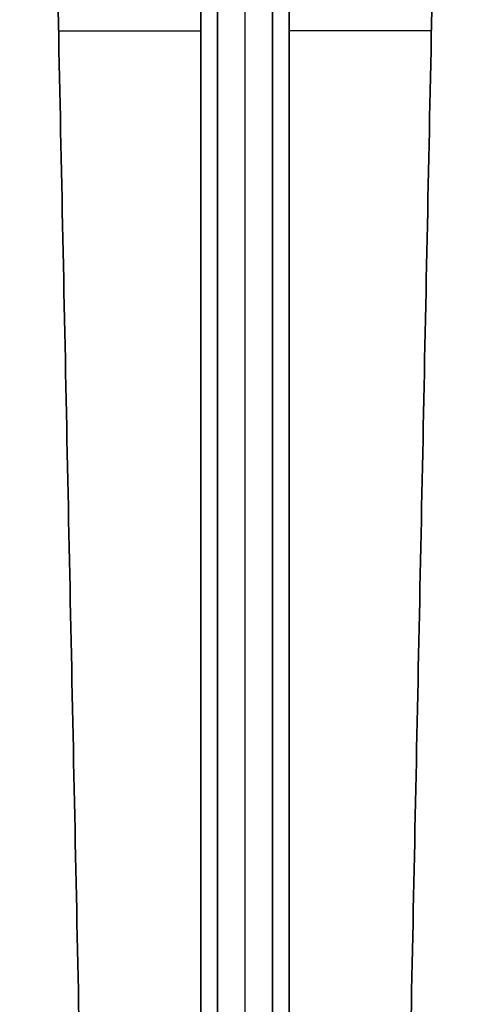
# Model space of a CAD drawing. Header units: millimetres. Extents: x -458 to 459, y -7 to 710.
# Tile 8 of 14: x -41 to 41, y 172 to 350. Entities that reach past the tile are written whole.
import ezdxf

# ---------------------------------------------------------------- set-up
doc = ezdxf.new("R2010")
doc.units = ezdxf.units.MM
doc.header["$MEASUREMENT"] = 0
doc.layers.add('IGES LEVEL 3', color=7, linetype='Continuous')

msp = doc.modelspace()

# ---------------------------------------------------------------- linework, layer by layer
at = {"layer": 'IGES LEVEL 3'}
for points in [[(-8, 696, -5), (-8, 352, -5), (-8, 8, -5)], [(-8, 8, 5), (-8, 352, 5), (-8, 696, 5)], [(-5, 8, -8), (-5, 352, -8), (-5, 696, -8)], [(-5, 696, 8), (-5, 352, 8), (-5, 8, 8)], [(5, 696, -8), (5, 352, -8), (5, 8, -8)], [(5, 8, 8), (5, 352, 8), (5, 696, 8)], [(8, 696, 5), (8, 352, 5), (8, 8, 5)], [(8, 8, -5), (8, 352, -5), (8, 696, -5)], [(-28, 66.96, -5), (-34.42, 378.48, -5), (-40.83, 690, -5)], [(-40.83, 690, 5), (-34.42, 378.48, 5), (-28, 66.96, 5)], [(-5, 690, -40.83), (-5, 378.48, -34.42), (-5, 66.96, -28)], [(-5, 66.96, 28), (-5, 378.48, 34.42), (-5, 690, 40.83)], [(5, 66.96, -28), (5, 378.48, -34.42), (5, 690, -40.83)], [(5, 690, 40.83), (5, 378.48, 34.42), (5, 66.96, 28)], [(28, 66.96, 5), (34.42, 378.48, 5), (40.83, 690, 5)], [(40.83, 690, -5), (34.42, 378.48, -5), (28, 66.96, -5)]]:
    msp.add_open_spline(points, degree=2, dxfattribs=at)
at = {"layer": 'IGES LEVEL 3', "color": 253}
for points in [[(-8, 8, -5), (-8, 352, -5), (-8, 696, -5)], [(-8, 8, 5), (-8, 352, 5), (-8, 696, 5)], [(-8, 8, 5), (-8, 352, 5), (-8, 696, 5)], [(-8, 696, -5), (-8, 352, -5), (-8, 8, -5)], [(-8, 8), (-8, 352), (-8, 696)], [(-5, 8, -8), (-5, 352, -8), (-5, 696, -8)], [(-5, 8, -8), (-5, 352, -8), (-5, 696, -8)], [(-5, 8, 8), (-5, 352, 8), (-5, 696, 8)], [(-5, 696, 8), (-5, 352, 8), (-5, 8, 8)], [(0, 8, -8), (0, 352, -8), (0, 696, -8)], [(0, 8, 8), (0, 352, 8), (0, 696, 8)], [(5, 8, -8), (5, 352, -8), (5, 696, -8)], [(5, 696, -8), (5, 352, -8), (5, 8, -8)], [(5, 8, 8), (5, 352, 8), (5, 696, 8)], [(5, 8, 8), (5, 352, 8), (5, 696, 8)], [(8, 8, 5), (8, 352, 5), (8, 696, 5)], [(8, 8, -5), (8, 352, -5), (8, 696, -5)], [(8, 8, -5), (8, 352, -5), (8, 696, -5)], [(8, 696, 5), (8, 352, 5), (8, 8, 5)], [(8, 8), (8, 352), (8, 696)], [(-40.83, 690, -5), (-34.42, 378.48, -5), (-28, 66.96, -5)], [(-40.83, 690, 5), (-34.42, 378.48, 5), (-28, 66.96, 5)], [(-28, 66.96, -5), (-34.42, 378.48, -5), (-40.83, 690, -5)], [(-40.83, 690, 5), (-34.42, 378.48, 5), (-28, 66.96, 5)], [(-28, 66.96), (-34.42, 378.48), (-40.83, 690)], [(-5, 690, -40.83), (-5, 378.48, -34.42), (-5, 66.96, -28)], [(-5, 690, -40.83), (-5, 378.48, -34.42), (-5, 66.96, -28)], [(-5, 690, 40.83), (-5, 378.48, 34.42), (-5, 66.96, 28)], [(-5, 66.96, 28), (-5, 378.48, 34.42), (-5, 690, 40.83)], [(0, 66.96, -28), (0, 378.48, -34.42), (0, 690, -40.83)], [(0, 66.96, 28), (0, 378.48, 34.42), (0, 690, 40.83)], [(5, 690, -40.83), (5, 378.48, -34.42), (5, 66.96, -28)], [(5, 66.96, -28), (5, 378.48, -34.42), (5, 690, -40.83)], [(5, 690, 40.83), (5, 378.48, 34.42), (5, 66.96, 28)], [(5, 690, 40.83), (5, 378.48, 34.42), (5, 66.96, 28)], [(40.83, 690, 5), (34.42, 378.48, 5), (28, 66.96, 5)], [(40.83, 690, -5), (34.42, 378.48, -5), (28, 66.96, -5)], [(28, 66.96, 5), (34.42, 378.48, 5), (40.83, 690, 5)], [(40.83, 690, -5), (34.42, 378.48, -5), (28, 66.96, -5)], [(28, 66.96), (34.42, 378.48), (40.83, 690)], [(-33.79, 348, -5), (-20.89, 348, -5), (-8, 348, -5)], [(-33.79, 348, 5), (-20.89, 348, 5), (-8, 348, 5)], [(-5, 348, -33.79), (-5, 348, -20.89), (-5, 348, -8)], [(-5, 348, 33.79), (-5, 348, 20.89), (-5, 348, 8)], [(5, 348, -33.79), (5, 348, -20.89), (5, 348, -8)], [(5, 348, 33.79), (5, 348, 20.89), (5, 348, 8)], [(33.79, 348, 5), (20.89, 348, 5), (8, 348, 5)], [(33.79, 348, -5), (20.89, 348, -5), (8, 348, -5)]]:
    msp.add_open_spline(points, degree=2, dxfattribs=at)

doc.saveas('drawing.dxf')
